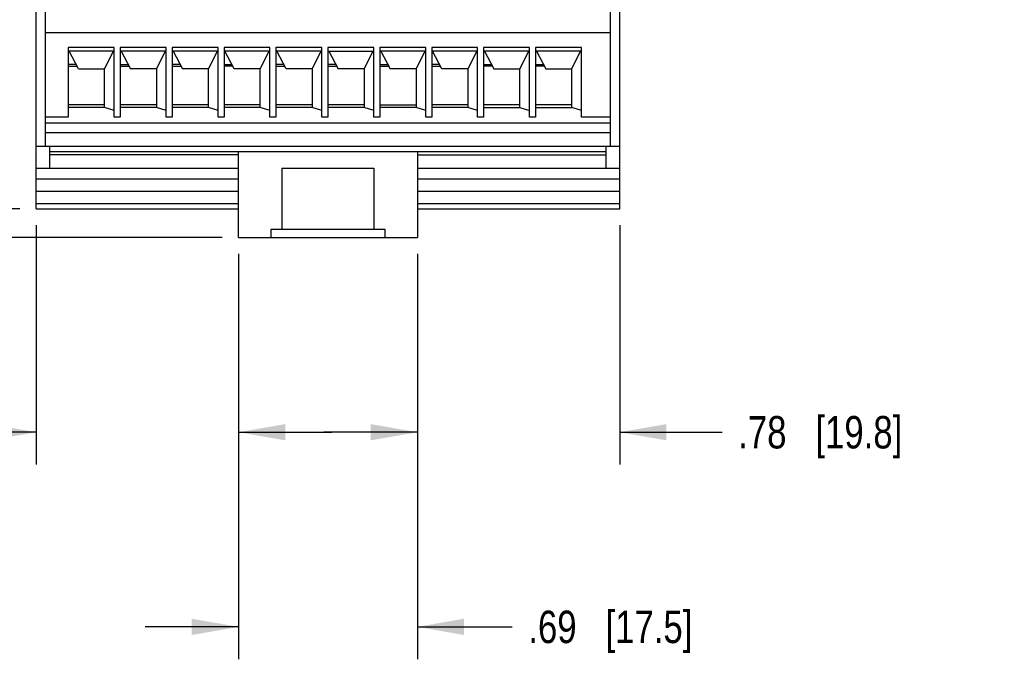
# Model space of a CAD drawing. Header units: inches. Extents: x 0 to 22, y 0 to 17.
# Tile 4 of 20: x 9.5 to 13.3, y 3.9 to 6.3. Entities that reach past the tile are written whole.
import ezdxf

# ---------------------------------------------------------------- set-up
doc = ezdxf.new("R2010")
doc.units = ezdxf.units.IN
doc.header["$LTSCALE"] = 1.21
doc.header["$MEASUREMENT"] = 0
doc.layers.get('0').update_dxf_attribs({"linetype": 'CONTINUOUS'})
doc.layers.add('DIMENSIONS', color=7, linetype='CONTINUOUS')
doc.styles.get("Standard").update_dxf_attribs({"font": 'txt', "width": 0.8})
doc.dimstyles.new('DIMSTYLE_1', dxfattribs={"dimtxt": 0.125, "dimasz": 0.18, "dimexe": 0.125, "dimexo": 0.0625, "dimgap": 0.0625, "dimtad": 0, "dimtih": 1, "dimtoh": 1, "dimzin": 4, "dimdsep": 46, "dimtxsty": 'STANDARD', "dimblk": '_FILLED', "dimblk1": '_FILLED', "dimblk2": '_FILLED', "dimcen": 0.09, "dimadec": 0, "dimazin": 0, "dimtp": 0.01, "dimtm": 0.01, "dimtfac": 1, "dimtofl": 0, "dimtmove": 0, "dimatfit": 3, "dimldrblk": '_FILLED', "dimfxl": 1, "dimtolj": 1, "dimtzin": 4, "dimarcsym": 0})

# ---------------------------------------------------------------- blocks, each defined once
blk = doc.blocks.new('_FILLED')
at = {"color": 0, "linetype": 'BYBLOCK'}
blk.add_solid([(0, 0), (-1, 0.174), (-1, -0.174)], dxfattribs=at)
blk = doc.blocks.new('*D12')
at = {"layer": 'DIMENSIONS', "color": 2, "linetype": 'CONTINUOUS'}
for p, q in [((9.5373, 7.8819), (8.7248, 7.8819)), ((8.8498, 7.8819), (8.8498, 6.8618)), ((8.8498, 5.5917), (8.8498, 6.6118)), ((9.5373, 5.5917), (8.7248, 5.5917))]:
    blk.add_line(p, q, dxfattribs=at)
at = {"layer": 'DIMENSIONS', "color": 2, "linetype": 'CONTINUOUS', "xscale": 0.18, "yscale": 0.18, "zscale": 0.18}
for p, rotation in [((8.8498, 7.8819), 90), ((8.8498, 5.5917), 270)]:
    blk.add_blockref('_FILLED', p, dxfattribs=dict(at, rotation=rotation))
at = {"layer": 'DIMENSIONS', "color": 2, "linetype": 'CONTINUOUS', "insert": (8.8498, 6.7993), "char_height": 0.125, "width": 1.125, "attachment_point": 2, "line_spacing_factor": 0.9}
blk.add_mtext('2.29{\\Ftxt.shx;\\W1.000000;\\H0.125000; }[58.2]', dxfattribs=at)
blk = doc.blocks.new('*D14')
at = {"layer": 'DIMENSIONS', "color": 2, "linetype": 'CONTINUOUS'}
for p, q in [((8.0998, 5.5917), (8.0998, 5.9517)), ((9.5373, 5.5917), (7.9748, 5.5917)), ((10.3168, 5.4815), (7.9748, 5.4815)), ((8.0998, 5.4815), (8.0998, 5.038)), ((8.0998, 5.038), (7.9823, 5.038))]:
    blk.add_line(p, q, dxfattribs=at)
at = {"layer": 'DIMENSIONS', "color": 2, "linetype": 'CONTINUOUS', "xscale": 0.18, "yscale": 0.18, "zscale": 0.18}
for p, rotation in [((8.0998, 5.5917), 270), ((8.0998, 5.4815), 90)]:
    blk.add_blockref('_FILLED', p, dxfattribs=dict(at, rotation=rotation))
at = {"layer": 'DIMENSIONS', "color": 2, "linetype": 'CONTINUOUS', "insert": (7.9198, 5.1005), "char_height": 0.125, "width": 0.925, "attachment_point": 3, "line_spacing_factor": 0.9}
blk.add_mtext('.11{\\Ftxt.shx;\\W1.000000;\\H0.125000; }[2.8]', dxfattribs=at)
blk = doc.blocks.new('*D16')
at = {"layer": 'DIMENSIONS', "color": 2, "linetype": 'CONTINUOUS'}
for p, q in [((9.5998, 5.5292), (9.5998, 4.6065)), ((10.3793, 5.419), (10.3793, 4.6065)), ((9.5998, 4.7315), (9.2181, 4.7315)), ((10.3793, 4.7315), (10.7393, 4.7315))]:
    blk.add_line(p, q, dxfattribs=at)
at = {"layer": 'DIMENSIONS', "color": 2, "linetype": 'CONTINUOUS', "xscale": 0.18, "yscale": 0.18, "zscale": 0.18}
blk.add_blockref('_FILLED', (9.5998, 4.7315), dxfattribs=at)
at = {"layer": 'DIMENSIONS', "color": 2, "linetype": 'CONTINUOUS', "xscale": 0.18, "yscale": 0.18, "zscale": 0.18, "rotation": 180}
blk.add_blockref('_FILLED', (10.3793, 4.7315), dxfattribs=at)
at = {"layer": 'DIMENSIONS', "color": 2, "linetype": 'CONTINUOUS', "insert": (9.1556, 4.794), "char_height": 0.125, "width": 1.025, "attachment_point": 3, "line_spacing_factor": 0.9}
blk.add_mtext('.78{\\Ftxt.shx;\\W1.000000;\\H0.125000; }[19.8]', dxfattribs=at)
blk = doc.blocks.new('*D17')
at = {"layer": 'DIMENSIONS', "color": 2, "linetype": 'CONTINUOUS'}
for p, q in [((10.3793, 5.419), (10.3793, 3.8565)), ((11.0683, 5.419), (11.0683, 3.8565)), ((10.3793, 3.9815), (10.0193, 3.9815)), ((11.0683, 3.9815), (11.4334, 3.9815))]:
    blk.add_line(p, q, dxfattribs=at)
at = {"layer": 'DIMENSIONS', "color": 2, "linetype": 'CONTINUOUS', "xscale": 0.18, "yscale": 0.18, "zscale": 0.18}
blk.add_blockref('_FILLED', (10.3793, 3.9815), dxfattribs=at)
at = {"layer": 'DIMENSIONS', "color": 2, "linetype": 'CONTINUOUS', "xscale": 0.18, "yscale": 0.18, "zscale": 0.18, "rotation": 180}
blk.add_blockref('_FILLED', (11.0683, 3.9815), dxfattribs=at)
at = {"layer": 'DIMENSIONS', "color": 2, "linetype": 'CONTINUOUS', "insert": (11.4959, 4.044), "char_height": 0.125, "width": 1.025, "attachment_point": 1, "line_spacing_factor": 0.9}
blk.add_mtext('.69{\\Ftxt.shx;\\W1.000000;\\H0.125000; }[17.5]', dxfattribs=at)
blk = doc.blocks.new('*D18')
at = {"layer": 'DIMENSIONS', "color": 2, "linetype": 'CONTINUOUS'}
for p, q in [((11.8478, 5.5292), (11.8478, 4.6065)), ((11.0683, 5.419), (11.0683, 4.6065)), ((11.0683, 4.7315), (10.7083, 4.7315)), ((11.8478, 4.7315), (12.242, 4.7315))]:
    blk.add_line(p, q, dxfattribs=at)
at = {"layer": 'DIMENSIONS', "color": 2, "linetype": 'CONTINUOUS', "xscale": 0.18, "yscale": 0.18, "zscale": 0.18}
blk.add_blockref('_FILLED', (11.0683, 4.7315), dxfattribs=at)
at = {"layer": 'DIMENSIONS', "color": 2, "linetype": 'CONTINUOUS', "xscale": 0.18, "yscale": 0.18, "zscale": 0.18, "rotation": 180}
blk.add_blockref('_FILLED', (11.8478, 4.7315), dxfattribs=at)
at = {"layer": 'DIMENSIONS', "color": 2, "linetype": 'CONTINUOUS', "insert": (12.3045, 4.794), "char_height": 0.125, "width": 1.025, "attachment_point": 1, "line_spacing_factor": 0.9}
blk.add_mtext('.78{\\Ftxt.shx;\\W1.000000;\\H0.125000; }[19.8]', dxfattribs=at)

msp = doc.modelspace()

# ---------------------------------------------------------------- linework, layer by layer
at = {"color": 7, "linetype": 'CONTINUOUS'}
for p, q in [((9.5998, 5.5917), (9.5998, 7.8819)), ((11.8478, 5.5917), (11.8478, 7.8819)), ((9.6352, 7.8279), (9.6352, 5.833)), ((11.8124, 5.833), (11.8124, 7.8279)), ((9.6352, 6.272), (11.8124, 6.272)), ((9.7238, 6.2135), (9.7238, 5.9449)), ((9.9006, 6.2135), (9.7238, 6.2135)), ((9.9006, 6.1997), (9.7238, 6.1997)), ((9.7632, 6.1322), (9.7273, 6.1997)), ((9.8632, 6.1322), (9.8973, 6.1997)), ((9.9006, 5.9449), (9.9006, 6.2135)), ((9.9238, 6.2135), (9.9238, 5.9449)), ((10.1006, 6.2135), (9.9238, 6.2135)), ((10.1006, 6.1997), (9.9238, 6.1997)), ((9.9273, 6.1997), (9.9632, 6.1322)), ((10.0973, 6.1997), (10.0632, 6.1322)), ((10.1006, 5.9449), (10.1006, 6.2135)), ((10.1238, 6.2135), (10.1238, 5.9449)), ((10.3006, 6.2135), (10.1238, 6.2135)), ((10.3006, 6.1997), (10.1238, 6.1997)), ((10.1273, 6.1997), (10.1632, 6.1322)), ((10.2973, 6.1997), (10.2632, 6.1322)), ((10.3006, 5.9449), (10.3006, 6.2135)), ((10.5006, 6.2135), (10.3238, 6.2135)), ((10.3238, 6.2135), (10.3238, 5.9449)), ((10.5006, 6.1997), (10.3238, 6.1997)), ((10.3632, 6.1322), (10.3273, 6.1997)), ((10.4632, 6.1322), (10.4973, 6.1997)), ((10.5006, 5.9449), (10.5006, 6.2135)), ((10.7006, 6.2135), (10.5238, 6.2135)), ((10.5238, 6.2135), (10.5238, 5.9449)), ((10.7006, 6.1997), (10.5238, 6.1997)), ((10.5632, 6.1322), (10.5273, 6.1997)), ((10.6632, 6.1322), (10.6973, 6.1997)), ((10.7006, 5.9449), (10.7006, 6.2135)), ((10.9006, 6.2135), (10.7238, 6.2135)), ((10.7238, 6.2135), (10.7238, 5.9449)), ((10.7238, 6.1997), (10.9006, 6.1997)), ((10.7273, 6.1997), (10.7632, 6.1322)), ((10.8973, 6.1997), (10.8632, 6.1322)), ((10.9006, 5.9449), (10.9006, 6.2135)), ((11.1006, 6.2135), (10.9238, 6.2135)), ((10.9238, 6.2135), (10.9238, 5.9449)), ((11.1006, 6.1997), (10.9238, 6.1997)), ((10.9273, 6.1997), (10.9632, 6.1322)), ((11.0973, 6.1997), (11.0632, 6.1322)), ((11.1006, 5.9449), (11.1006, 6.2135)), ((11.3006, 6.2135), (11.1238, 6.2135)), ((11.1238, 6.2135), (11.1238, 5.9449)), ((11.3006, 6.1997), (11.1238, 6.1997)), ((11.1632, 6.1322), (11.1273, 6.1997)), ((11.2973, 6.1997), (11.2632, 6.1322)), ((11.3006, 5.9449), (11.3006, 6.2135)), ((11.5006, 6.2135), (11.3238, 6.2135)), ((11.3238, 6.2135), (11.3238, 5.9449)), ((11.5006, 6.1997), (11.3238, 6.1997)), ((11.3273, 6.1997), (11.3632, 6.1322)), ((11.4632, 6.1322), (11.4973, 6.1997)), ((11.5006, 5.9449), (11.5006, 6.2135)), ((11.7006, 6.2135), (11.5238, 6.2135)), ((11.5238, 6.2135), (11.5238, 5.9449)), ((11.7006, 6.1997), (11.5238, 6.1997)), ((11.5273, 6.1997), (11.5632, 6.1322)), ((11.6632, 6.1322), (11.6973, 6.1997)), ((11.7006, 5.9449), (11.7006, 6.2135)), ((9.7544, 6.1486), (9.7238, 6.1486)), ((9.9238, 6.1486), (9.9544, 6.1486)), ((10.1544, 6.1486), (10.1238, 6.1486)), ((10.3238, 6.1486), (10.3544, 6.1486)), ((10.5544, 6.1486), (10.5238, 6.1486)), ((10.7544, 6.1486), (10.7238, 6.1486)), ((10.9238, 6.1486), (10.9544, 6.1486)), ((11.1544, 6.1486), (11.1238, 6.1486)), ((11.3238, 6.1486), (11.3544, 6.1486)), ((11.5238, 6.1486), (11.5544, 6.1486)), ((9.7238, 6.1414), (9.7583, 6.1414)), ((9.7632, 6.1322), (9.8632, 6.1322)), ((9.8632, 5.982), (9.8632, 6.1322)), ((9.9238, 6.1414), (9.9583, 6.1414)), ((10.0632, 6.1322), (9.9632, 6.1322)), ((10.0632, 6.1322), (10.0632, 5.982)), ((10.1238, 6.1414), (10.1583, 6.1414)), ((10.2632, 6.1322), (10.1632, 6.1322)), ((10.2632, 5.982), (10.2632, 6.1322)), ((10.3583, 6.1414), (10.3238, 6.1414)), ((10.4632, 6.1322), (10.3632, 6.1322)), ((10.4632, 5.982), (10.4632, 6.1322)), ((10.5238, 6.1414), (10.5583, 6.1414)), ((10.6632, 6.1322), (10.5632, 6.1322)), ((10.6632, 6.1322), (10.6632, 5.982)), ((10.7238, 6.1414), (10.7583, 6.1414)), ((10.8632, 6.1322), (10.7632, 6.1322)), ((10.8632, 6.1322), (10.8632, 5.982)), ((10.9238, 6.1414), (10.9583, 6.1414)), ((11.0632, 6.1322), (10.9632, 6.1322)), ((11.0632, 6.1322), (11.0632, 5.982)), ((11.1238, 6.1414), (11.1583, 6.1414)), ((11.2632, 6.1322), (11.1632, 6.1322)), ((11.2632, 6.1322), (11.2632, 5.982)), ((11.3583, 6.1414), (11.3238, 6.1414)), ((11.3632, 6.1322), (11.4632, 6.1322)), ((11.4632, 5.982), (11.4632, 6.1322)), ((11.5583, 6.1414), (11.5238, 6.1414)), ((11.5632, 6.1322), (11.6632, 6.1322)), ((11.6632, 5.982), (11.6632, 6.1322)), ((9.8632, 5.9926), (9.7238, 5.9926)), ((9.8632, 5.982), (9.7238, 5.982)), ((9.9006, 5.9714), (9.8632, 5.982)), ((10.0632, 5.9926), (9.9238, 5.9926)), ((10.0632, 5.982), (9.9238, 5.982)), ((10.1006, 5.9714), (10.0632, 5.982)), ((10.2632, 5.9926), (10.1238, 5.9926)), ((10.2632, 5.982), (10.1238, 5.982)), ((10.3006, 5.9714), (10.2632, 5.982)), ((10.4632, 5.9926), (10.3238, 5.9926)), ((10.4632, 5.982), (10.3238, 5.982)), ((10.5006, 5.9714), (10.4632, 5.982)), ((10.6632, 5.9926), (10.5238, 5.9926)), ((10.6632, 5.982), (10.5238, 5.982)), ((10.7006, 5.9714), (10.6632, 5.982)), ((10.8632, 5.9926), (10.7238, 5.9926)), ((10.8632, 5.982), (10.7238, 5.982)), ((10.9006, 5.9714), (10.8632, 5.982)), ((10.9238, 5.9926), (11.0632, 5.9926)), ((11.0632, 5.982), (10.9238, 5.982)), ((11.1006, 5.9714), (11.0632, 5.982)), ((11.2632, 5.9926), (11.1238, 5.9926)), ((11.2632, 5.982), (11.1238, 5.982)), ((11.3006, 5.9714), (11.2632, 5.982)), ((11.4632, 5.9926), (11.3238, 5.9926)), ((11.3238, 5.982), (11.4632, 5.982)), ((11.4632, 5.982), (11.5006, 5.9714)), ((11.6632, 5.9926), (11.5238, 5.9926)), ((11.5238, 5.982), (11.6632, 5.982)), ((11.7006, 5.9714), (11.6632, 5.982)), ((9.7238, 5.9449), (9.6352, 5.9449)), ((11.8124, 5.922), (9.6352, 5.922)), ((9.9238, 5.9449), (9.9006, 5.9449)), ((10.1238, 5.9449), (10.1006, 5.9449)), ((10.3238, 5.9449), (10.3006, 5.9449)), ((10.5238, 5.9449), (10.5006, 5.9449)), ((10.7238, 5.9449), (10.7006, 5.9449)), ((10.9238, 5.9449), (10.9006, 5.9449)), ((11.1238, 5.9449), (11.1006, 5.9449)), ((11.3238, 5.9449), (11.3006, 5.9449)), ((11.5238, 5.9449), (11.5006, 5.9449)), ((11.8124, 5.9449), (11.7006, 5.9449)), ((9.6352, 5.8866), (11.8124, 5.8866)), ((11.8478, 5.833), (9.5998, 5.833)), ((9.6518, 5.833), (9.6518, 5.7492)), ((11.7959, 5.8122), (9.6518, 5.8122)), ((10.3793, 5.4815), (10.3793, 5.8122)), ((11.0683, 5.8122), (11.0683, 5.4815)), ((11.7959, 5.7492), (11.7959, 5.833)), ((10.3793, 5.8004), (9.6518, 5.8004)), ((11.0683, 5.8004), (11.7959, 5.8004)), ((9.5998, 5.7492), (10.3793, 5.7492)), ((10.5467, 5.7492), (10.901, 5.7492)), ((10.5467, 5.7492), (10.5467, 5.513)), ((10.901, 5.7492), (10.901, 5.513)), ((11.0683, 5.7492), (11.8478, 5.7492)), ((10.3793, 5.7059), (9.5998, 5.7059)), ((11.8478, 5.7059), (11.0683, 5.7059)), ((9.5998, 5.6604), (10.3793, 5.6604)), ((11.0683, 5.6604), (11.8478, 5.6604)), ((10.3793, 5.6114), (9.5998, 5.6114)), ((9.5998, 5.5917), (10.3793, 5.5917)), ((11.8478, 5.6114), (11.0683, 5.6114)), ((11.0683, 5.5917), (11.8478, 5.5917)), ((10.9443, 5.513), (10.5033, 5.513)), ((10.5033, 5.513), (10.5033, 5.4815)), ((10.9443, 5.4815), (10.9443, 5.513)), ((10.3793, 5.4815), (11.0683, 5.4815))]:
    msp.add_line(p, q, dxfattribs=at)

# ---------------------------------------------------------------- dimensions: what is measured, and where the dimension line sits
at = {"layer": 'DIMENSIONS', "color": 2, "linetype": 'CONTINUOUS'}
for base, p1, p2, angle, picture, middle in [((8.8498, 5.5917), (9.5998, 7.8819), (9.5998, 5.5917), 270, '*D12', (8.8498, 6.7368)), ((8.0998, 5.4815), (9.5998, 5.5917), (10.3793, 5.4815), 270, '*D14', (7.4573, 5.038)), ((9.5998, 4.7315), (10.3793, 5.4815), (9.5998, 5.5917), 180, '*D16', (8.6431, 4.7315))]:
    dim = msp.add_linear_dim(base=base, p1=p1, p2=p2, angle=angle, dimstyle='DIMSTYLE_1', dxfattribs=at)
    dim.commit()
    dim.dimension.update_dxf_attribs({"geometry": picture, "text_midpoint": middle, "dimtype": 160})
for base, p1, p2, picture, middle in [((11.8478, 4.7315), (11.0683, 5.4815), (11.8478, 5.5917), '*D18', (12.817, 4.7315)), ((11.0683, 3.9815), (10.3793, 5.4815), (11.0683, 5.4815), '*D17', (12.0084, 3.9815))]:
    dim = msp.add_linear_dim(base=base, p1=p1, p2=p2, dimstyle='DIMSTYLE_1', dxfattribs=at)
    dim.commit()
    dim.dimension.update_dxf_attribs({"geometry": picture, "text_midpoint": middle, "dimtype": 160})

doc.saveas('drawing.dxf')
